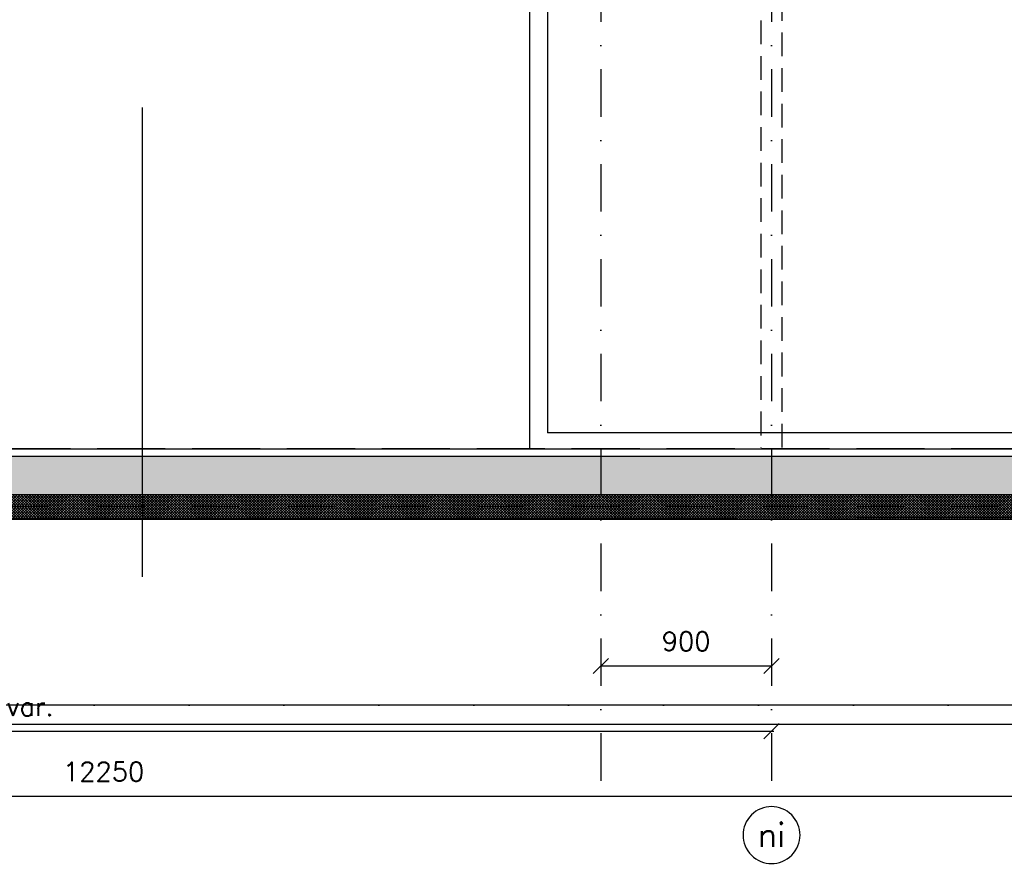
# Model space of a CAD drawing. Extents: x 0 to 259347, y 0 to 198427.
# Tile 42 of 54: x 130128 to 135317, y 90246 to 94709. Entities that reach past the tile are written whole.
import ezdxf
from ezdxf.enums import TextEntityAlignment as Align

# ---------------------------------------------------------------- set-up
doc = ezdxf.new("R2010")
doc.units = 0
doc.header["$LTSCALE"] = 20
doc.header["$MEASUREMENT"] = 0
doc.header["$PDSIZE"] = -1
for name, pattern in [('DASHDOT', [25, 12.5, -6.25, 0, -6.25]), ('DD1', [2.66667, 1.66667, -0.5, 0, -0.5]), ('HIDDEN', [9.375, 6.25, -3.125])]:
    doc.linetypes.add(name, pattern=pattern)
doc.layers.get('0').update_dxf_attribs({"linetype": 'CONTINUOUS'})
doc.layers.get('DEFPOINTS').update_dxf_attribs({"linetype": 'CONTINUOUS'})
for name, color, linetype in [('A--01A1_ACEER', 1, 'CONTINUOUS'), ('A--A23--_F--3-', 9, 'CONTINUOUS'), ('A--L$7A3-_STRAMIEN', 3, 'CONTINUOUS'), ('A--L13D2_VLOEREN', 2, 'CONTINUOUS'), ('A--L21--_F-23-', 4, 'CONTINUOUS'), ('A--L23--', 7, 'CONTINUOUS'), ('A--L28DC1_KONSTR', 1, 'HIDDEN'), ('A--L31--', 2, 'CONTINUOUS'), ('A--L31D1_BUITENKOZIJN', 1, 'CONTINUOUS'), ('A--M$1A-_F123-', 1, 'CONTINUOUS'), ('A--T$7A-_STRAMIEN', 2, 'CONTINUOUS'), ('STRAMIEN', 8, 'DD1')]:
    doc.layers.add(name, color=color, linetype=linetype)
doc.styles.add('ALFA-0_25', font='ROMANS')
doc.styles.add('HIEMSTRA', font='romans.shx')
doc.dimstyles.get("Standard").update_dxf_attribs({"dimscale": 40, "dimtxt": 2.5, "dimasz": 2, "dimexe": 0.3, "dimexo": 0.3, "dimgap": 2, "dimtad": 1, "dimdec": 0, "dimzin": 0, "dimdsep": 46, "dimtxsty": 'HIEMSTRA', "dimblk1": 'OBLIQUE', "dimblk2": 'OBLIQUE', "dimsah": 1, "dimcen": 0.09, "dimdle": 0.3, "dimclrd": 1, "dimclre": 1, "dimclrt": 3, "dimadec": 0, "dimazin": 0, "dimtfac": 1, "dimtdec": 4, "dimtix": 1, "dimtmove": 2, "dimatfit": 3, "dimldrblk": 'OBLIQUE', "dimfxl": 0, "dimtvp": 625, "dimtolj": 1, "dimtzin": 0, "dimarcsym": 0})

# ---------------------------------------------------------------- blocks, each defined once
blk = doc.blocks.new('_OBLIQUE')
at = {"color": 0, "linetype": 'ByBlock'}
blk.add_line((-0.5, -0.5), (0.5, 0.5), dxfattribs=at)
blk = doc.blocks.new('*D94')
at = {"layer": 'A--M$1A-_F123-', "color": 1, "lineweight": -2}
for p, q in [((124445.4, 90627.1), (124445.4, 90615.1)), ((124445.4, 90615.1), (136695.4, 90615.1)), ((136695.4, 90627.1), (136695.4, 90615.1))]:
    blk.add_line(p, q, dxfattribs=at)
at = {"layer": 'DEFPOINTS', "color": 0}
for p in [(124445.4, 90615.1), (136695.4, 90615.1), (136695.4, 90615.1)]:
    blk.add_point(p, dxfattribs=at)
at = {"layer": 'A--M$1A-_F123-', "color": 1, "lineweight": -2, "xscale": 80, "yscale": 80, "zscale": 80, "rotation": 180}
blk.add_blockref('_OBLIQUE', (124445.4, 90615.1), dxfattribs=at)
at = {"layer": 'A--M$1A-_F123-', "color": 1, "lineweight": -2, "xscale": 80, "yscale": 80, "zscale": 80}
blk.add_blockref('_OBLIQUE', (136695.4, 90615.1), dxfattribs=at)
at = {"layer": 'A--M$1A-_F123-', "color": 3, "insert": (130570.4, 90745.1), "char_height": 100, "attachment_point": 5, "style": 'HIEMSTRA'}
blk.add_mtext('\\A1;12250', dxfattribs=at)
blk = doc.blocks.new('*D149')
at = {"layer": 'A--M$1A-_F123-', "color": 1, "lineweight": -2}
blk.add_line((126263.1, 90958.3), (134102, 90958.3), dxfattribs=at)
at = {"layer": 'DEFPOINTS', "color": 0}
for p in [(126275.1, 90958.3), (134090, 90958.3), (134090, 90958.3)]:
    blk.add_point(p, dxfattribs=at)
at = {"layer": 'A--M$1A-_F123-', "color": 1, "lineweight": -2, "xscale": 80, "yscale": 80, "zscale": 80, "rotation": 180}
blk.add_blockref('_OBLIQUE', (126275.1, 90958.3), dxfattribs=at)
at = {"layer": 'A--M$1A-_F123-', "color": 1, "lineweight": -2, "xscale": 80, "yscale": 80, "zscale": 80}
blk.add_blockref('_OBLIQUE', (134090, 90958.3), dxfattribs=at)
at = {"layer": 'A--M$1A-_F123-', "color": 3, "insert": (130182.6, 91088.3), "char_height": 100, "attachment_point": 5, "style": 'HIEMSTRA'}
blk.add_mtext('\\A1;var.', dxfattribs=at)
blk = doc.blocks.new('*D150')
at = {"layer": 'A--M$1A-_F123-', "color": 1, "lineweight": -2}
for p, q in [((133190, 91313.5), (133190, 91301.5)), ((134090, 91301.5), (133190, 91301.5)), ((134090, 91313.5), (134090, 91301.5))]:
    blk.add_line(p, q, dxfattribs=at)
at = {"layer": 'DEFPOINTS', "color": 0}
for p in [(133190, 91301.5), (133190, 91301.5), (134090, 91301.5)]:
    blk.add_point(p, dxfattribs=at)
at = {"layer": 'A--M$1A-_F123-', "color": 1, "lineweight": -2, "xscale": 80, "yscale": 80, "zscale": 80, "rotation": 180}
blk.add_blockref('_OBLIQUE', (133190, 91301.5), dxfattribs=at)
at = {"layer": 'A--M$1A-_F123-', "color": 1, "lineweight": -2, "xscale": 80, "yscale": 80, "zscale": 80}
blk.add_blockref('_OBLIQUE', (134090, 91301.5), dxfattribs=at)
at = {"layer": 'A--M$1A-_F123-', "color": 3, "insert": (133640, 91431.5), "char_height": 100, "attachment_point": 5, "style": 'HIEMSTRA'}
blk.add_mtext('\\A1;900', dxfattribs=at)

msp = doc.modelspace()

# ---------------------------------------------------------------- hatches: boundary and pattern name
at = {"layer": 'A--A23--_F--3-'}
h = msp.add_hatch(dxfattribs=at)
h.set_pattern_fill('ALFABET', color=256, scale=40, angle=1, style=0, pattern_type=2)
h.set_pattern_definition([(134, (278855.66, 1e-11), (172.64155, 166.718), []), (129, (278855.66, 1e-11), (-287.29845, -20.08986), [30, -330]), (184, (278855.66, 1e-11), (60.7431, 299.8624), [24, -264]), (78.5486, (278831.72, -1.67), (-226.55556, 279.77237), [25.49608, -280.45684]), (132.8158, (278857.06, 80), (-427.9869, -58.74715), [45, -495]), (82.3644, (278821.4, 75.1), (-367.0079, 396.1126), [38.2441, -420.6852]), (187.8158, (278857.06, 80), (-367.0076, 396.1129), [36, -396]), (158, (278816.71, 60.7), (-241.53712, -156.85604), [30, -330]), (213, (278816.7, 60.7), (-92.24906, 291.7144), [24, -264]), (107.5486, (278796.6, 47.62), (-333.7863, 134.8581), [25.49608, -280.45684]), (141.5, (278855.66, 1e-11), (-2.53928, 133.22215), [0, -260.8, 0, -268, 0, -265]), (171.5, (278855.66, 1e-11), (-102.45841, 159.57714), [0, -152.8, 0, -254.8, 0, -101]), (211.5, (278944.85, -1.56), (-213.65391, -5.29398), [0, -100, 0, -312, 0, -414]), (221.5, (278984.84, -2.25), (-232.5401, 44.1071), [0, -130, 0, -207.2, 0, -294]), (221.5, (278984.84, -2.25), (-232.5401, 44.1071), [0, -130, 0, -207.2, 0, -294])])
h.paths.add_polyline_path([(126470.1, 92205.9), (136330.4, 92205.9), (136330.4, 92405.9), (126470.1, 92405.9)])
h = msp.add_hatch(dxfattribs=at)
h.set_pattern_fill('ALFAKRS', color=256, scale=10, style=0, pattern_type=2)
h.set_pattern_definition([(135, (206846.525, 1e-11), (7.0710678, 7.0710678), []), (45, (206846.525, 1e-11), (7.0710678, -7.0710678), [])])
h.paths.add_polyline_path([(136222.6, 92083.9), (126080.1, 92073.9), (126080.1, 92205.9), (122284.6, 92205.9), (122284.6, 92085.9), (122364.6, 92085.9), (122364.6, 92073.9)])
h = msp.add_hatch(dxfattribs=at)
h.set_pattern_fill('ALFAKRS', color=256, scale=10, style=0, pattern_type=2)
h.set_pattern_definition([(45, (45703.769, 1e-11), (-7.0710678, 7.0710678), []), (135, (45703.769, 1e-11), (-7.0710678, -7.0710678), [])])
h.paths.add_polyline_path([(122941.4, 92073.9), (126470.1, 92073.9), (126470.1, 92205.9), (136330.4, 92205.9), (136330.4, 92085.9), (136250.4, 92085.9), (136250.4, 92073.9)])

# ---------------------------------------------------------------- linework, layer by layer
at = {"layer": 'A--01A1_ACEER'}
msp.add_line((136407.7, 92530.9), (132910, 92530.9), dxfattribs=at)
at = {"layer": 'A--L$7A3-_STRAMIEN', "linetype": 'Continuous', "extrusion": (0, 0, -1)}
msp.add_ellipse((134090, 90410.3), major_axis=(-106.1, 106.1), ratio=1, dxfattribs=at)
at = {"layer": 'A--L13D2_VLOEREN'}
for p, q in [((127500.4, 92445.9), (132306.9, 92445.9)), ((131513.4, 92445.9), (136729.1, 92445.9))]:
    msp.add_line(p, q, dxfattribs=at)
at = {"layer": 'A--L21--_F-23-', "linetype": 'Continuous'}
msp.add_lwpolyline([(126470.1, 92205.9), (136330.4, 92205.9), (136330.4, 92405.9), (126470.1, 92405.9)], close=True, dxfattribs=at)
at = {"layer": 'A--L23--'}
for points in [[(136222.6, 92083.9), (126080.1, 92073.9), (126080.1, 92205.9), (122284.6, 92205.9), (122284.6, 92085.9), (122364.6, 92085.9), (122364.6, 92073.9)], [(122941.4, 92073.9), (126470.1, 92073.9), (126470.1, 92205.9), (136330.4, 92205.9), (136330.4, 92085.9), (136250.4, 92085.9), (136250.4, 92073.9)]]:
    msp.add_lwpolyline(points, close=True, dxfattribs=at)
at = {"layer": 'A--L28DC1_KONSTR'}
msp.add_lwpolyline([(134145.9, 92453.9), (134145.6, 98830.3), (134033.8, 98830.3), (134033.9, 92453.9)], dxfattribs=at)
at = {"layer": 'A--L31--'}
msp.add_lwpolyline([(124354.2, 90995.9), (136250.4, 90995.9), (136250.4, 91095.9), (124354.2, 91095.9)], dxfattribs=at)
at = {"layer": 'A--L31D1_BUITENKOZIJN'}
for p, q in [((132815, 95645.9), (132815, 92445.9)), ((132910, 95050.9), (132910, 92530.9)), ((130775, 91771.8), (130775, 94247))]:
    msp.add_line(p, q, dxfattribs=at)
at = {"layer": 'STRAMIEN', "linetype": 'DASHDOT'}
for p, q in [((133190, 109950.7), (133190, 90592.3)), ((134090, 109950.7), (134090, 90592.3)), ((145789.1, 92445.9), (108804.9, 92445.9)), ((145898.3, 92445.9), (122465.5, 92445.9)), ((145789.1, 92140.9), (108804.9, 92140.9)), ((145898.3, 91095.9), (108976.8, 91095.9))]:
    msp.add_line(p, q, dxfattribs=at)

# ---------------------------------------------------------------- texts
at = {"layer": 'A--T$7A-_STRAMIEN', "style": 'ALFA-0_25'}
msp.add_text('ni', height=125, dxfattribs=at).set_placement((134090, 90410.3), align=Align.MIDDLE_CENTER)

# ---------------------------------------------------------------- dimensions: what is measured, and where the dimension line sits
at = {"layer": 'A--M$1A-_F123-'}
for base, p1, p2, picture, middle in [((133190, 91301.5), (134090, 91301.5), (133190, 91301.5), '*D150', (133640, 91431.5)), ((136695.4, 90615.1), (124445.4, 90615.1), (136695.4, 90615.1), '*D94', (130570.4, 90745.1))]:
    dim = msp.add_linear_dim(base=base, p1=p1, p2=p2, dimstyle='Standard', override={"dimexe": 0, "dimcen": 0, "dimdle": 0, "dimtfac": 0.75, "dimtvp": 1.5}, dxfattribs=at)
    dim.commit()
    dim.dimension.update_dxf_attribs({"geometry": picture, "text_midpoint": middle})
dim = msp.add_linear_dim(base=(134090, 90958.3), p1=(126275.1, 90958.3), p2=(134090, 90958.3), text='var.', dimstyle='Standard', override={"dimscale": 40, "dimtxsty": 'HIEMSTRA', "dimclrt": 3}, dxfattribs=at)
dim.commit()
dim.dimension.update_dxf_attribs({"geometry": '*D149', "text_midpoint": (130182.6, 91088.3)})

doc.saveas('drawing.dxf')
